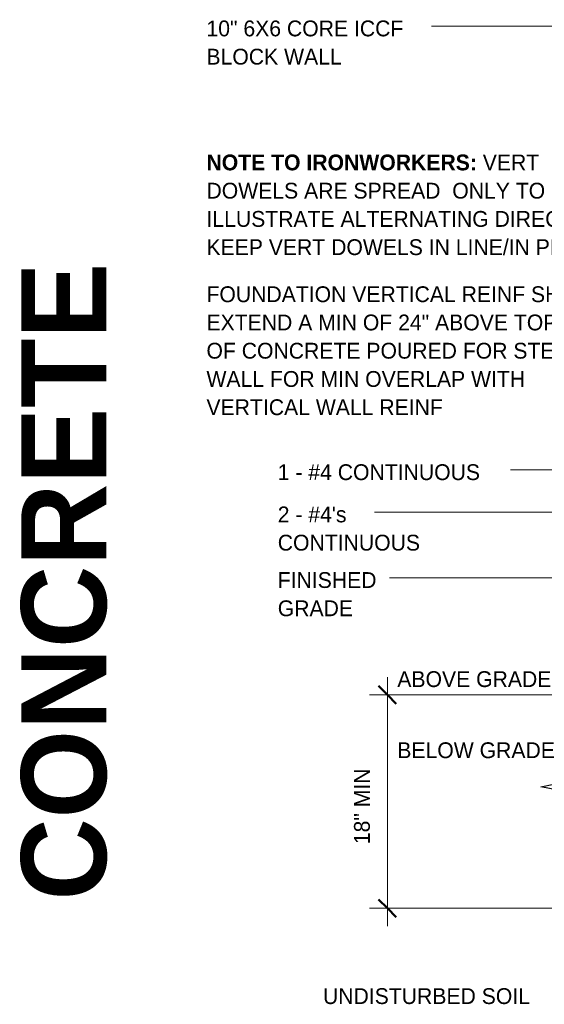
# Model space of a CAD drawing. Header units: inches. Extents: x 185 to 1318, y -45 to 298.
# Tile 6 of 23: x 634 to 678, y 59 to 142. Entities that reach past the tile are written whole.
import ezdxf

# ---------------------------------------------------------------- set-up
doc = ezdxf.new("R2010")
doc.units = ezdxf.units.IN
doc.header["$MEASUREMENT"] = 0
doc.layers.add('A-ANNO-DIMS', color=1, linetype='Continuous')
for name, color, linetype, lineweight in [('A-ANNO-DIMS-16', 1, 'Continuous', 9), ('A-ANNO-TEXT', 2, 'Continuous', 9), ('A-DETL-GENF', 3, 'Continuous', 9)]:
    doc.layers.add(name, color=color, linetype=linetype, lineweight=lineweight)
doc.dimstyles.new('Linear_-_3_32__SBT_INCH_INCREM', dxfattribs={"dimscale": 12, "dimtxt": 0.125, "dimasz": 0.18, "dimexe": 0.125, "dimexo": 0.005208, "dimgap": 0.083333, "dimtad": 1, "dimtoh": 1, "dimdec": 0, "dimzin": 1, "dimdsep": 46, "dimlunit": 5, "dimtxsty": 'Standard', "dimtsz": 0.088388, "dimcen": 0.09, "dimdle": 0.125, "dimazin": 0, "dimtfac": 1, "dimtdec": 0, "dimtmove": 0, "dimatfit": 3, "dimfxl": 0, "dimtvp": 1, "dimtolj": 1, "dimtzin": 0, "dimarcsym": 0})

# ---------------------------------------------------------------- blocks, each defined once
blk = doc.blocks.new('Break Line1 - B__CONC STEM1')
at = {"layer": 'A-DETL-GENF', "lineweight": 30}
for p, q in [((0.5, 2.5), (-0.5, -2.5)), ((1, 0), (0.5, 2.5)), ((-1, 0), (-10.857, 0)), ((-0.5, -2.5), (-1, 0)), ((10.242, 0), (1, 0))]:
    blk.add_line(p, q, dxfattribs=at)
blk = doc.blocks.new('DIMBLOCK42-FTG __CONC STEM0')
at = {"layer": 'A-ANNO-DIMS-16'}
for p, q in [((665.163, 65.505), (665.163, 86.505)), ((694.597, 85.005), (663.663, 85.005)), ((665.163, 85.005), (694.597, 85.005)), ((690.597, 67.005), (663.663, 67.005)), ((665.163, 67.005), (690.597, 67.005))]:
    blk.add_line(p, q, dxfattribs=at)
at = {"layer": 'A-ANNO-DIMS-16', "lineweight": 50}
for p, q in [((665.163, 85.005), (664.413, 85.755)), ((665.163, 85.005), (665.913, 84.255)), ((665.163, 67.005), (664.413, 67.755)), ((665.163, 67.005), (665.913, 66.255))]:
    blk.add_line(p, q, dxfattribs=at)
at = {"layer": 'A-ANNO-DIMS-16', "color": 0, "insert": (662.353, 72.41), "char_height": 1.33411, "width": 8.62857, "attachment_point": 1, "rotation": 90, "line_spacing_factor": 1.070803}
blk.add_mtext('\\fStylus BT|b0|i0|c0|p34|;18" MIN', dxfattribs=at)

msp = doc.modelspace()

# ---------------------------------------------------------------- linework, layer by layer
at = {"layer": 'A-ANNO-TEXT', "color": 7}
for p, q in [((672.75709175, 141.37630843), (668.8959337, 141.37630843)), ((679.79026531, 141.37630843), (672.75709175, 141.37630843)), ((677.6764076, 103.96220815), (675.53468861, 103.96220815)), ((681.98664033, 103.96220815), (677.6764076, 103.96220815)), ((670.45576282, 100.40112051), (664.08968861, 100.40112051)), ((681.98664033, 100.40112051), (670.45576282, 100.40112051)), ((670.45576282, 94.86740028), (665.34968861, 94.86740028)), ((681.98664033, 94.86740028), (670.45576282, 94.86740028))]:
    msp.add_line(p, q, dxfattribs=at)

# ---------------------------------------------------------------- block references
at = {"layer": 'A-DETL-GENF', "rotation": 270.0000000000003}
msp.add_blockref('Break Line1 - B__CONC STEM1', (680.5970627, 76.75508928), dxfattribs=at)

# ---------------------------------------------------------------- texts
at = {"layer": 'A-ANNO-TEXT', "color": 7, "char_height": 1.3341121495, "attachment_point": 1, "line_spacing_factor": 1.070803}
for s, insert, width in [('\\fStylus BT|b0|i0|c0|p34|;10" 6X6 CORE ICCF\\PBLOCK WALL', (649.9159337, 141.85565867), 21.24), ('\\fStylus BT|b1|i0|c0|p34|;NOTE TO IRONWORKERS:\\fStylus BT|b0|i0|c0|p34|; VERT\\PDOWELS ARE SPREAD  ONLY TO\\PILLUSTRATE ALTERNATING DIRECTION.\\PKEEP VERT DOWELS IN LINE/IN PLANE.', (649.9159337, 130.55711079), 39.906), ('\\fStylus BT|b0|i0|c0|p34|;FOUNDATION VERTICAL REINF SHALL\\PEXTEND A MIN OF 24" ABOVE TOP\\POF CONCRETE POURED FOR STEM\\PWALL FOR MIN OVERLAP WITH\\PVERTICAL WALL REINF', (649.9159337, 119.44500832), 38.808), ('\\fStylus BT|b0|i0|c0|p34|;1 - #4 CONTINUOUS', (655.92468861, 104.44155839), 21.996), ("\\fStylus BT|b0|i0|c0|p34|;2 - #4's\\PCONTINUOUS", (655.92468861, 100.88047076), 14.454), ('\\fStylus BT|b0|i0|c0|p34|;FINISHED\\PGRADE', (655.92468861, 95.34675052), 9.774), ('\\fStylus BT|b0|i0|c0|p34|;ABOVE GRADE', (666.00272069, 86.99308947), 15.48), ('\\fStylus BT|b0|i0|c0|p34|;BELOW GRADE', (666.00272069, 80.99758798), 15.48), ('\\fStylus BT|b0|i0|c0|p34|;UNDISTURBED SOIL', (659.73706852, 60.26680015), 20.898)]:
    msp.add_mtext(s, dxfattribs=dict(at, insert=insert, width=width))
at = {"layer": 'A-ANNO-TEXT', "color": 253, "insert": (634.2997178, 67.66577798), "char_height": 7.1651090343, "width": 61.728, "attachment_point": 1, "rotation": 90, "line_spacing_factor": 1.063354}
msp.add_mtext('\\fStylus BT|b1|i0|c0|p34|;CONCRETE', dxfattribs=at)

# ---------------------------------------------------------------- dimensions: what is measured, and where the dimension line sits
at = {"layer": 'A-ANNO-DIMS', "lineweight": 9}
dim = msp.add_linear_dim(base=(665.1633255, 85.00508928), p1=(691.5970627, 67.00508928), p2=(695.5970627, 85.00508928), angle=90, dimstyle='Linear_-_3_32__SBT_INCH_INCREM', override={"dimpost": '<>MIN'}, dxfattribs=at)
dim.commit()
dim.dimension.update_dxf_attribs({"geometry": 'DIMBLOCK42-FTG __CONC STEM0', "text_midpoint": (663.4133255, 76.00508928)})

doc.saveas('drawing.dxf')
